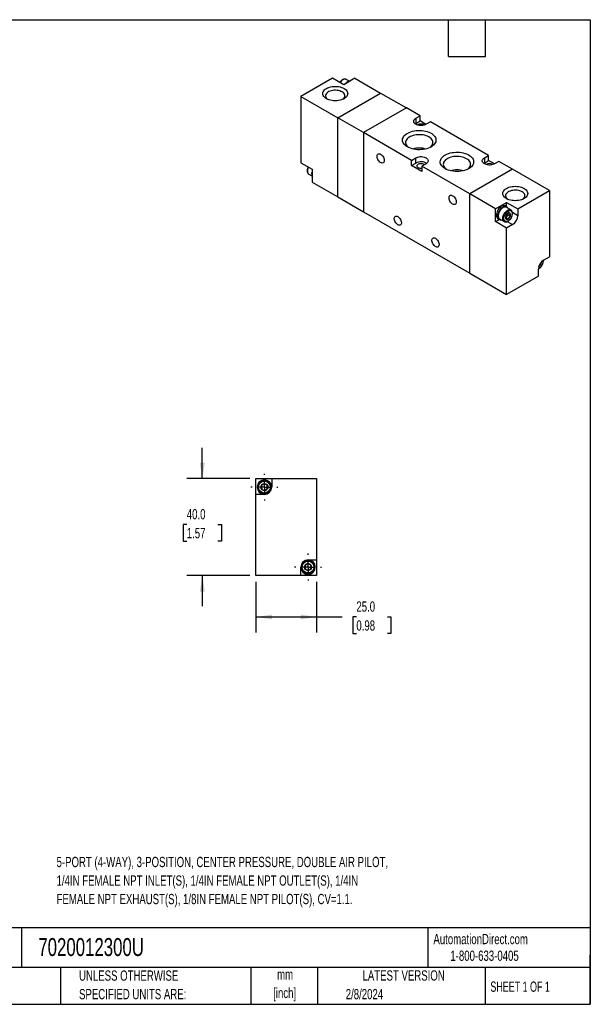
# Model space of a CAD drawing. Header units: millimetres. Extents: x 13 to 546, y 13 to 419.
# Tile 2 of 2: x 311 to 546, y 13 to 419. Entities that reach past the tile are written whole.
import ezdxf

# ---------------------------------------------------------------- set-up
doc = ezdxf.new("R2010")
doc.units = ezdxf.units.MM
doc.header["$LTSCALE"] = 2
doc.linetypes.add('CENTERX2', pattern=[20.32, 12.7, -2.54, 2.54, -2.54])
doc.layers.add('CENTER', color=40, linetype='CENTERX2')
doc.layers.add('DIMENSIONS', color=140, linetype='Continuous', lineweight=25)
doc.layers.add('TEXT', color=140, linetype='Continuous', lineweight=25)
doc.styles.add('SLDTEXTSTYLE0', font='TXT', dxfattribs={"width": 0.7})
doc.styles.add('SLDTEXTSTYLE1', font='TXT', dxfattribs={"width": 0.65})
doc.dimstyles.new('SLDDIMSTYLE1', dxfattribs={"dimtxt": 4.316016, "dimasz": 6.604, "dimexe": 0, "dimexo": 0.0625, "dimgap": 1.079004, "dimtad": 0, "dimtih": 1, "dimtoh": 1, "dimrnd": 1e-09, "dimzin": 4, "dimdsep": 46, "dimtxsty": 'SLDTEXTSTYLE0', "dimsah": 1, "dimcen": 0.09, "dimadec": 0, "dimazin": 1, "dimtfac": 1, "dimtofl": 0, "dimtmove": 0, "dimatfit": 3, "dimfxl": 0, "dimfrac": 2, "dimtolj": 1, "dimtzin": 12, "dimarcsym": 0})
doc.dimstyles.new('SLDDIMSTYLE3', dxfattribs={"dimtxt": 4.316016, "dimasz": 6.604, "dimexe": 0, "dimexo": 0.0625, "dimgap": 1.079004, "dimtad": 0, "dimtih": 1, "dimtoh": 1, "dimrnd": 1e-09, "dimzin": 4, "dimdsep": 46, "dimtxsty": 'SLDTEXTSTYLE0', "dimsah": 1, "dimcen": 0.09, "dimadec": 0, "dimazin": 1, "dimtfac": 1, "dimtmove": 0, "dimatfit": 0, "dimfxl": 0, "dimfrac": 2, "dimtolj": 1, "dimtzin": 12, "dimarcsym": 0})

# ---------------------------------------------------------------- blocks, each defined once
blk = doc.blocks.new('_D_7')
at = {"layer": 'DIMENSIONS'}
for p, q in [((408.18, 187.13), (408.18, 166.22)), ((433.18, 187.13), (433.18, 166.22)), ((408.18, 172.57), (433.18, 172.57)), ((433.18, 172.57), (443.76, 172.57)), ((449.61, 172.57), (448.16, 172.57)), ((448.16, 172.57), (448.16, 165.71)), ((462.44, 172.57), (463.89, 172.57)), ((463.89, 172.57), (463.89, 165.71)), ((448.16, 165.71), (449.61, 165.71)), ((463.89, 165.71), (462.44, 165.71))]:
    blk.add_line(p, q, dxfattribs=at)
for points in [[(408.18, 172.57), (414.78, 171.56), (414.78, 173.59)], [(433.18, 172.57), (426.57, 173.59), (426.57, 171.56)]]:
    blk.add_solid(points, dxfattribs=at)
at = {"layer": 'DIMENSIONS', "char_height": 4.233, "attachment_point": 1, "style": 'SLDTEXTSTYLE0'}
for s, insert in [('25.0', (449.61, 179)), ('0.98', (449.61, 171.17))]:
    blk.add_mtext(s, dxfattribs=dict(at, insert=insert))
blk = doc.blocks.new('_D_8')
at = {"layer": 'DIMENSIONS'}
for p, q in [((386.06, 229.67), (386.06, 242.37)), ((405.64, 229.67), (379.71, 229.67)), ((379.65, 210.69), (378.2, 210.69)), ((378.2, 210.69), (378.2, 203.83)), ((392.47, 210.69), (393.92, 210.69)), ((393.92, 210.69), (393.92, 203.83)), ((378.2, 203.83), (379.65, 203.83)), ((393.92, 203.83), (392.47, 203.83)), ((405.64, 189.67), (379.71, 189.67)), ((386.06, 189.67), (386.06, 176.97))]:
    blk.add_line(p, q, dxfattribs=at)
for points in [[(386.06, 229.67), (387.08, 236.28), (385.04, 236.28)], [(386.06, 189.67), (385.04, 183.07), (387.08, 183.07)]]:
    blk.add_solid(points, dxfattribs=at)
at = {"layer": 'DIMENSIONS', "char_height": 4.233, "attachment_point": 1, "style": 'SLDTEXTSTYLE0'}
for s, insert in [('40.0', (379.65, 217.11)), ('1.57', (379.65, 209.29))]:
    blk.add_mtext(s, dxfattribs=dict(at, insert=insert))
blk = doc.blocks.new('SW_CENTERMARKSYMBOL_4')
at = {"layer": 'CENTER', "color": 0}
for p, q in [((0, 5.08), (0, 5.54)), ((-5.08, 0), (-5.54, 0)), ((0, 0), (-2.54, 0)), ((0, 0), (0, 2.54)), ((0, 0), (0, -2.54)), ((0, 0), (2.54, 0)), ((5.08, 0), (5.54, 0)), ((0, -5.08), (0, -5.54))]:
    blk.add_line(p, q, dxfattribs=at)
blk = doc.blocks.new('SW_CENTERMARKSYMBOL_5')
at = {"layer": 'CENTER', "color": 0}
for p, q in [((0, 5.08), (0, 5.54)), ((-5.08, 0), (-5.54, 0)), ((0, 0), (-2.54, 0)), ((0, 0), (0, 2.54)), ((0, 0), (0, -2.54)), ((0, 0), (2.54, 0)), ((5.08, 0), (5.54, 0)), ((0, -5.08), (0, -5.54))]:
    blk.add_line(p, q, dxfattribs=at)

msp = doc.modelspace()

# ---------------------------------------------------------------- linework, layer by layer
for p, q in [((439.832, 394.926), (426.751, 387.374)), ((444.429, 392.273), (439.832, 394.926)), ((449.025, 394.926), (444.429, 392.273)), ((446.76, 393.694), (445.45, 394.45)), ((449.025, 394.926), (459.631, 388.803)), ((426.751, 387.374), (426.751, 360.02)), ((426.751, 387.374), (441.954, 378.598)), ((441.954, 378.598), (459.631, 388.803)), ((459.631, 388.803), (470.238, 382.68)), ((470.238, 382.68), (452.56, 372.475)), ((475.895, 379.414), (470.238, 382.68)), ((441.954, 345.936), (441.954, 378.598)), ((452.56, 372.475), (441.954, 378.598)), ((474.127, 378.394), (475.895, 379.414)), ((474.127, 378.394), (474.127, 376.271)), ((475.895, 377.291), (475.895, 379.414)), ((474.127, 376.271), (473.878, 376.108)), ((474.127, 376.271), (475.895, 377.291)), ((478.298, 375.904), (475.895, 377.291)), ((480.137, 376.965), (478.37, 375.945)), ((504.179, 363.086), (480.137, 376.965)), ((452.56, 372.475), (452.56, 339.813)), ((472.359, 361.045), (452.56, 372.475)), ((472.359, 361.045), (474.127, 362.066)), ((474.127, 359.943), (474.127, 362.066)), ((502.411, 362.066), (504.179, 363.086)), ((502.411, 362.066), (502.411, 359.943)), ((504.179, 360.963), (504.179, 363.086)), ((426.751, 360.02), (431.347, 357.367)), ((472.359, 358.922), (472.359, 361.045)), ((472.359, 358.922), (474.127, 359.943)), ((476.602, 356.473), (472.359, 358.922)), ((478.37, 359.616), (476.602, 358.596)), ((496.401, 347.166), (476.602, 358.596)), ((476.602, 358.596), (476.602, 356.473)), ((502.411, 359.943), (502.162, 359.779)), ((502.411, 359.943), (504.179, 360.963)), ((506.582, 359.576), (504.179, 360.963)), ((508.422, 360.637), (506.654, 359.616)), ((514.079, 357.371), (508.422, 360.637)), ((429.972, 355.393), (431.282, 354.637)), ((431.347, 357.367), (431.347, 352.059)), ((514.079, 357.371), (496.401, 347.166)), ((529.281, 348.595), (514.079, 357.371)), ((431.347, 352.059), (441.954, 345.936)), ((441.954, 345.936), (452.56, 339.813)), ((496.401, 314.505), (496.401, 347.166)), ((507.008, 341.043), (496.401, 347.166)), ((516.2, 341.043), (529.281, 348.595)), ((529.281, 348.595), (529.281, 321.241)), ((507.008, 341.043), (511.604, 343.696)), ((511.548, 341.885), (510.982, 342.212)), ((513.332, 340.567), (511.423, 341.669)), ((511.604, 343.696), (516.2, 341.043)), ((511.604, 341.851), (511.604, 343.696)), ((452.56, 339.813), (496.401, 314.505)), ((507.008, 335.736), (507.008, 341.043)), ((511.692, 337.965), (511.25, 337.415)), ((511.25, 337.415), (512.161, 336.889)), ((512.134, 338.514), (511.692, 337.965)), ((512.134, 339.104), (512.127, 339.229)), ((512.134, 339.219), (512.134, 339.104)), ((512.134, 339.104), (512.134, 338.514)), ((512.134, 338.514), (513.045, 337.988)), ((516.2, 338.185), (513.97, 339.472)), ((516.2, 341.043), (516.2, 338.185)), ((507.008, 335.736), (508.606, 336.658)), ((511.604, 333.082), (507.008, 335.736)), ((507.983, 337.016), (508.548, 336.689)), ((508.673, 336.906), (510.582, 335.804)), ((510.582, 335.804), (510.528, 335.838)), ((514.079, 334.511), (511.604, 333.082)), ((511.849, 335.798), (514.079, 334.511)), ((511.604, 305.728), (511.604, 333.082)), ((526.807, 319.812), (529.281, 321.241)), ((524.886, 317.293), (524.889, 317.291)), ((525.505, 318.545), (525.773, 318.39)), ((525.773, 318.39), (525.718, 318.835)), ((526.593, 319.664), (526.63, 319.465)), ((496.401, 314.505), (511.604, 305.728)), ((524.685, 313.28), (511.604, 305.728)), ((524.685, 313.28), (524.685, 316.138)), ((408.177, 223.174), (408.177, 229.674)), ((408.177, 229.674), (414.677, 229.674)), ((414.677, 229.674), (414.677, 226.174)), ((414.677, 229.674), (433.177, 229.674)), ((433.177, 229.674), (433.177, 196.174)), ((411.677, 223.174), (408.177, 223.174)), ((408.177, 189.674), (408.177, 223.174)), ((429.677, 196.174), (433.177, 196.174)), ((433.177, 196.174), (433.177, 189.674)), ((426.677, 189.674), (426.677, 193.174)), ((426.677, 189.674), (408.177, 189.674)), ((433.177, 189.674), (426.677, 189.674))]:
    msp.add_line(p, q)
at = {"flags": 128}
for points in [[(445.45, 394.45), (445.287, 394.524), (444.996, 394.577), (444.676, 394.551), (444.336, 394.444), (443.988, 394.261), (443.642, 394.008), (443.311, 393.692), (443.004, 393.324), (442.888, 393.162)], [(444.535, 390.701), (444.979, 390.409), (445.353, 390.085), (445.651, 389.737), (445.868, 389.368), (445.999, 388.987), (446.043, 388.599), (445.999, 388.211), (445.868, 387.829), (445.651, 387.461), (445.353, 387.112), (444.979, 386.789), (444.535, 386.497), (444.028, 386.24), (443.468, 386.024), (442.864, 385.852), (442.226, 385.727), (441.565, 385.651), (440.893, 385.626), (440.221, 385.651), (439.56, 385.727), (438.922, 385.852), (438.318, 386.024), (437.758, 386.24), (437.251, 386.497), (436.807, 386.789), (436.433, 387.112), (436.135, 387.461), (435.919, 387.829), (435.787, 388.211), (435.743, 388.599), (435.787, 388.987), (435.919, 389.368), (436.135, 389.737), (436.433, 390.085), (436.807, 390.409), (437.251, 390.701), (437.758, 390.958), (438.318, 391.174), (438.922, 391.346), (439.56, 391.471), (440.221, 391.546), (440.893, 391.572), (441.565, 391.546), (442.226, 391.471), (442.864, 391.346), (443.468, 391.174), (444.028, 390.958), (444.535, 390.701)], [(443.723, 389.295), (443.269, 389.52), (442.763, 389.704), (442.215, 389.842), (441.637, 389.931), (441.043, 389.97), (440.445, 389.957), (439.857, 389.893), (439.293, 389.779), (438.764, 389.617), (438.283, 389.412), (437.86, 389.168), (437.505, 388.89), (437.225, 388.585), (437.028, 388.259), (436.916, 387.92), (436.894, 387.575), (436.961, 387.232), (437.116, 386.898), (437.355, 386.582), (437.673, 386.289), (437.708, 386.262)], [(478.37, 375.945), (477.969, 375.75), (477.516, 375.6), (477.025, 375.496), (476.51, 375.444), (475.987, 375.444), (475.472, 375.496), (474.981, 375.6), (474.528, 375.75), (474.127, 375.945), (473.791, 376.176), (473.529, 376.437), (473.351, 376.721), (473.26, 377.018), (473.26, 377.32), (473.351, 377.617), (473.529, 377.901), (473.791, 378.163), (474.127, 378.394)], [(470.662, 366.597), (470.138, 366.936), (469.684, 367.308), (469.306, 367.707), (469.01, 368.128), (468.799, 368.567), (468.676, 369.016), (468.642, 369.47), (468.698, 369.924), (468.844, 370.371), (469.076, 370.805), (469.393, 371.222), (469.79, 371.614), (470.263, 371.979), (470.804, 372.309), (471.406, 372.602), (472.063, 372.853), (472.765, 373.06), (473.503, 373.219), (474.268, 373.328), (475.049, 373.386), (475.837, 373.393), (476.621, 373.348), (477.39, 373.251), (478.136, 373.104), (478.848, 372.909), (479.517, 372.669), (480.134, 372.386), (480.691, 372.064), (481.181, 371.708), (481.597, 371.322), (481.935, 370.911), (482.189, 370.481), (482.356, 370.036), (482.435, 369.584), (482.424, 369.129), (482.323, 368.678), (482.133, 368.237), (481.858, 367.81), (481.5, 367.405), (481.065, 367.026), (480.558, 366.678), (479.985, 366.366), (479.354, 366.093), (478.674, 365.864), (477.953, 365.681), (477.2, 365.547), (476.426, 365.463), (475.64, 365.43), (474.853, 365.45), (474.075, 365.521), (473.316, 365.643), (472.586, 365.814), (471.894, 366.032), (471.25, 366.294), (470.662, 366.597)], [(479.931, 366.34), (480.207, 366.555), (480.567, 366.907), (480.848, 367.282), (481.046, 367.675), (481.157, 368.079), (481.179, 368.487), (481.113, 368.894), (480.958, 369.293), (480.718, 369.678), (480.396, 370.043), (479.998, 370.381), (479.53, 370.688), (478.998, 370.958), (478.413, 371.188), (477.781, 371.373), (477.115, 371.512), (476.424, 371.601), (475.718, 371.64), (475.01, 371.627), (474.311, 371.563), (473.631, 371.449), (472.98, 371.286), (472.371, 371.078), (471.811, 370.828), (471.31, 370.538), (470.876, 370.215), (470.515, 369.863), (470.234, 369.488), (470.036, 369.095), (469.926, 368.691), (469.903, 368.283), (469.97, 367.876), (470.125, 367.477), (470.365, 367.092), (470.686, 366.727), (471.084, 366.389), (471.152, 366.34)], [(459.631, 360.146), (459.323, 360.361), (459.027, 360.643), (458.759, 360.977), (458.528, 361.35), (458.345, 361.745), (458.219, 362.146), (458.155, 362.534), (458.155, 362.892), (458.219, 363.206), (458.345, 363.46), (458.528, 363.645), (458.759, 363.752), (459.027, 363.776), (459.323, 363.716), (459.631, 363.575), (459.94, 363.359), (460.235, 363.078), (460.504, 362.744), (460.735, 362.371), (460.917, 361.975), (461.044, 361.575), (461.108, 361.187), (461.108, 360.829), (461.044, 360.515), (460.917, 360.261), (460.735, 360.076), (460.504, 359.969), (460.235, 359.945), (459.94, 360.005), (459.631, 360.146)], [(474.127, 362.066), (474.528, 362.26), (474.981, 362.411), (475.472, 362.514), (475.987, 362.566), (476.51, 362.566), (477.025, 362.514), (477.516, 362.411), (477.969, 362.26), (478.37, 362.066), (478.706, 361.834), (478.967, 361.573), (479.146, 361.289), (479.237, 360.992), (479.237, 360.69), (479.146, 360.393), (478.967, 360.109), (478.706, 359.848), (478.37, 359.616)], [(486.219, 357.616), (485.694, 357.956), (485.24, 358.327), (484.863, 358.726), (484.566, 359.148), (484.355, 359.586), (484.232, 360.035), (484.198, 360.49), (484.255, 360.943), (484.4, 361.39), (484.633, 361.825), (484.95, 362.241), (485.347, 362.634), (485.819, 362.998), (486.36, 363.329), (486.963, 363.622), (487.619, 363.873), (488.321, 364.079), (489.059, 364.238), (489.824, 364.348), (490.605, 364.406), (491.393, 364.412), (492.177, 364.367), (492.947, 364.27), (493.693, 364.124), (494.404, 363.929), (495.073, 363.688), (495.69, 363.406), (496.247, 363.084), (496.737, 362.728), (497.154, 362.342), (497.491, 361.931), (497.745, 361.5), (497.913, 361.056), (497.991, 360.603), (497.98, 360.149), (497.879, 359.698), (497.69, 359.256), (497.414, 358.83), (497.057, 358.425), (496.621, 358.046), (496.114, 357.698), (495.541, 357.385), (494.911, 357.113), (494.23, 356.884), (493.509, 356.701), (492.756, 356.566), (491.982, 356.482), (491.196, 356.45), (490.409, 356.469), (489.631, 356.541), (488.872, 356.662), (488.142, 356.833), (487.45, 357.051), (486.807, 357.313), (486.219, 357.616)], [(495.487, 357.359), (495.763, 357.574), (496.124, 357.926), (496.405, 358.301), (496.602, 358.694), (496.713, 359.098), (496.736, 359.507), (496.669, 359.914), (496.514, 360.313), (496.274, 360.698), (495.953, 361.062), (495.555, 361.4), (495.086, 361.707), (494.555, 361.977), (493.969, 362.207), (493.338, 362.393), (492.671, 362.531), (491.98, 362.621), (491.275, 362.659), (490.567, 362.646), (489.867, 362.582), (489.187, 362.468), (488.537, 362.306), (487.927, 362.098), (487.367, 361.847), (486.866, 361.558), (486.432, 361.235), (486.072, 360.883), (485.79, 360.508), (485.593, 360.115), (485.482, 359.711), (485.46, 359.302), (485.526, 358.895), (485.681, 358.496), (485.921, 358.111), (486.242, 357.747), (486.641, 357.409), (486.708, 357.359)], [(506.654, 359.616), (506.253, 359.422), (505.801, 359.271), (505.309, 359.168), (504.794, 359.116), (504.271, 359.116), (503.756, 359.168), (503.265, 359.271), (502.812, 359.422), (502.411, 359.616), (502.075, 359.848), (501.814, 360.109), (501.635, 360.393), (501.544, 360.69), (501.544, 360.992), (501.635, 361.289), (501.814, 361.573), (502.075, 361.834), (502.411, 362.066)], [(429.807, 358.256), (429.774, 358.186), (429.595, 357.738), (429.473, 357.29), (429.41, 356.858), (429.41, 356.455), (429.473, 356.095), (429.595, 355.789), (429.774, 355.547), (429.972, 355.393)], [(477.663, 359.208), (477.543, 359.309), (477.272, 359.465), (476.946, 359.581), (476.582, 359.651), (476.2, 359.67), (475.821, 359.638), (475.465, 359.556), (475.151, 359.43), (474.897, 359.264), (474.715, 359.07), (474.616, 358.856), (474.605, 358.635), (474.682, 358.418), (474.844, 358.218), (475.082, 358.044), (475.082, 358.044)], [(511.498, 345.268), (511.053, 345.56), (510.679, 345.884), (510.381, 346.233), (510.165, 346.601), (510.033, 346.982), (509.989, 347.37), (510.033, 347.758), (510.165, 348.14), (510.381, 348.508), (510.679, 348.857), (511.053, 349.18), (511.498, 349.473), (512.004, 349.729), (512.564, 349.945), (513.168, 350.117), (513.806, 350.242), (514.467, 350.318), (515.139, 350.343), (515.811, 350.318), (516.472, 350.242), (517.11, 350.117), (517.714, 349.945), (518.274, 349.729), (518.781, 349.473), (519.225, 349.18), (519.599, 348.857), (519.897, 348.508), (520.114, 348.14), (520.245, 347.758), (520.289, 347.37), (520.245, 346.982), (520.114, 346.601), (519.897, 346.233), (519.599, 345.884), (519.225, 345.56), (518.781, 345.268), (518.274, 345.012), (517.714, 344.796), (517.11, 344.624), (516.472, 344.499), (515.811, 344.423), (515.139, 344.397), (514.467, 344.423), (513.806, 344.499), (513.168, 344.624), (512.564, 344.796), (512.004, 345.012), (511.498, 345.268)], [(489.33, 343.001), (489.021, 343.217), (488.726, 343.498), (488.457, 343.832), (488.226, 344.206), (488.044, 344.601), (487.918, 345.001), (487.853, 345.389), (487.853, 345.748), (487.918, 346.061), (488.044, 346.316), (488.226, 346.5), (488.457, 346.607), (488.726, 346.631), (489.021, 346.571), (489.33, 346.431), (489.639, 346.215), (489.934, 345.934), (490.203, 345.599), (490.433, 345.226), (490.616, 344.831), (490.742, 344.43), (490.807, 344.043), (490.807, 343.684), (490.742, 343.371), (490.616, 343.116), (490.433, 342.931), (490.203, 342.825), (489.934, 342.801), (489.639, 342.86), (489.33, 343.001)], [(518.324, 345.034), (518.528, 345.204), (518.807, 345.509), (519.005, 345.835), (519.116, 346.174), (519.138, 346.519), (519.071, 346.862), (518.916, 347.196), (518.677, 347.512), (518.359, 347.805), (517.969, 348.066), (517.516, 348.291), (517.009, 348.475), (516.461, 348.613), (515.883, 348.703), (515.289, 348.741), (514.691, 348.728), (514.104, 348.664), (513.539, 348.55), (513.01, 348.389), (512.529, 348.184), (512.106, 347.94), (511.751, 347.662), (511.471, 347.357), (511.274, 347.031), (511.163, 346.691), (511.14, 346.346), (511.207, 346.003), (511.362, 345.67), (511.601, 345.353), (511.919, 345.061), (511.954, 345.034)], [(510.982, 342.212), (510.846, 342.278), (510.543, 342.348), (510.208, 342.335), (509.851, 342.239), (509.482, 342.064), (509.114, 341.814), (508.757, 341.497), (508.422, 341.123), (508.119, 340.703), (507.857, 340.25), (507.645, 339.778), (507.489, 339.301), (507.393, 338.833), (507.361, 338.389), (507.393, 337.983), (507.489, 337.625), (507.645, 337.329), (507.857, 337.101), (507.983, 337.016)], [(512.023, 341.323), (511.885, 341.573), (511.673, 341.8), (511.412, 341.951), (511.109, 342.021), (510.774, 342.008), (510.416, 341.912), (510.048, 341.737), (509.68, 341.487), (509.323, 341.17), (508.987, 340.796), (508.685, 340.377), (508.423, 339.924), (508.211, 339.452), (508.055, 338.974), (507.959, 338.507), (507.927, 338.063), (507.959, 337.656), (508.055, 337.299), (508.211, 337.002), (508.423, 336.775), (508.685, 336.624), (508.987, 336.554), (509.273, 336.56)], [(511.423, 341.669), (511.26, 341.743), (510.97, 341.797), (510.649, 341.77), (510.309, 341.663), (509.961, 341.48), (509.615, 341.227), (509.284, 340.911), (508.977, 340.543), (508.704, 340.135), (508.475, 339.699), (508.296, 339.25), (508.174, 338.803), (508.111, 338.371), (508.111, 337.968), (508.174, 337.608), (508.296, 337.302), (508.475, 337.059), (508.673, 336.906)], [(466.702, 334.425), (466.394, 334.641), (466.098, 334.922), (465.83, 335.257), (465.599, 335.63), (465.416, 336.025), (465.29, 336.425), (465.226, 336.813), (465.226, 337.172), (465.29, 337.485), (465.416, 337.74), (465.599, 337.924), (465.83, 338.031), (466.098, 338.055), (466.394, 337.996), (466.702, 337.855), (467.011, 337.639), (467.306, 337.358), (467.575, 337.023), (467.806, 336.65), (467.988, 336.255), (468.115, 335.855), (468.179, 335.467), (468.179, 335.108), (468.115, 334.795), (467.988, 334.54), (467.806, 334.356), (467.575, 334.249), (467.306, 334.225), (467.011, 334.285), (466.702, 334.425)], [(510.528, 335.838), (510.384, 335.957), (510.205, 336.2), (510.083, 336.506), (510.021, 336.866), (510.021, 337.268), (510.083, 337.7), (510.205, 338.148), (510.384, 338.597), (510.613, 339.032), (510.886, 339.441), (511.193, 339.809), (511.525, 340.125), (511.87, 340.378), (512.218, 340.561), (512.558, 340.668), (512.879, 340.695), (513.17, 340.641), (513.338, 340.564)], [(512.169, 336.868), (512.427, 337.054), (512.668, 337.303), (512.878, 337.601), (513.043, 337.927), (513.154, 338.262), (513.202, 338.584), (513.186, 338.874), (513.106, 339.112), (512.967, 339.285), (512.778, 339.381), (512.55, 339.394), (512.299, 339.323), (512.04, 339.174), (511.788, 338.954), (511.561, 338.678), (511.372, 338.364), (511.233, 338.031), (511.153, 337.7), (511.136, 337.391), (511.185, 337.125), (511.296, 336.918), (511.461, 336.782), (511.671, 336.728), (511.912, 336.757), (512.169, 336.868)], [(482.259, 325.445), (481.95, 325.661), (481.655, 325.942), (481.386, 326.276), (481.155, 326.649), (480.973, 327.045), (480.847, 327.445), (480.782, 327.833), (480.782, 328.191), (480.847, 328.505), (480.973, 328.759), (481.155, 328.944), (481.386, 329.051), (481.655, 329.075), (481.95, 329.015), (482.259, 328.874), (482.568, 328.659), (482.863, 328.377), (483.132, 328.043), (483.362, 327.67), (483.545, 327.275), (483.671, 326.874), (483.736, 326.486), (483.736, 326.128), (483.671, 325.814), (483.545, 325.56), (483.362, 325.375), (483.132, 325.268), (482.863, 325.244), (482.568, 325.304), (482.259, 325.445)]]:
    msp.add_lwpolyline(points, dxfattribs=at)
for centre, radius in [((411.677, 226.174), 2.75), ((411.677, 226.174), 1.464), ((429.677, 193.174), 2.75), ((429.677, 193.174), 1.464)]:
    msp.add_circle(centre, radius)
for centre, radius, start, end in [((447.95, 390.143), 3.818, 120.99531, 139.20937), ((446.999, 391.79), 1.917, 92.71507, 121.98539), ((443.132, 387.689), 1.711, 303.55516, 69.80355), ((476.248, 373.637), 2.38, 56.20634, 123.79366), ((475.541, 357.173), 8.931, 73.151, 106.849), ((476.233, 356.018), 4.454, 57.62044, 118.22021), ((476.246, 360.31), 2.547, 242.79498, 278.02495), ((504.533, 357.309), 2.38, 56.20634, 123.79366), ((433.878, 355.567), 2.746, 157.83262, 202.80832), ((491.098, 348.193), 8.931, 73.151, 106.849), ((510.451, 338.922), 1.567, 298.70005, 322.33628), ((510.217, 339.192), 1.919, 320.22793, 357.36071), ((511.614, 338.384), 4.59, 302.4763, 357.5237), ((529.271, 315.939), 4.59, 122.4763, 177.5237), ((523.721, 319.144), 2.212, 301.41428, 358.5911), ((411.677, 226.174), 3, 0, 270), ((411.677, 226.174), 1.25, 120, 180), ((411.677, 226.174), 1.25, 180, 240), ((411.677, 226.174), 1.25, 60, 120), ((411.677, 226.174), 1.25, 240, 300), ((411.677, 226.174), 3, 270, 0), ((411.677, 226.174), 1.25, 0, 60), ((411.677, 226.174), 1.25, 300, 0), ((429.677, 193.174), 3, 90, 180), ((429.677, 193.174), 3, 270, 90), ((429.677, 193.174), 3, 180, 270), ((429.677, 193.174), 1.25, 120, 180), ((429.677, 193.174), 1.25, 180, 240), ((429.677, 193.174), 1.25, 60, 120), ((429.677, 193.174), 1.25, 240, 300), ((429.677, 193.174), 1.25, 0, 60), ((429.677, 193.174), 1.25, 300, 0)]:
    msp.add_arc(centre, radius, start, end)
for points, knots in [([(445.491, 394.416), (445.466, 394.434), (445.359, 394.514), (445.136, 394.583), (444.837, 394.616), (444.53, 394.579), (444.221, 394.483), (443.918, 394.333), (443.631, 394.141), (443.366, 393.917), (443.141, 393.689), (442.952, 393.462), (442.837, 393.315), (442.783, 393.23), (442.78, 393.225)], [0, 0, 0, 0, 0.0344285, 0.1454082, 0.2503042, 0.3566626, 0.462789, 0.5670283, 0.6679609, 0.7635232, 0.8560112, 0.923433, 0.9947586, 1, 1, 1, 1]), ([(429.702, 358.317), (429.683, 358.282), (429.635, 358.191), (429.559, 358.001), (429.468, 357.747), (429.388, 357.447), (429.333, 357.14), (429.31, 356.831), (429.32, 356.529), (429.369, 356.241), (429.459, 355.973), (429.593, 355.732), (429.764, 355.529), (429.909, 355.438), (429.978, 355.394)], [0, 0, 0, 0, 0.03037414, 0.07992109, 0.16150433, 0.24514546, 0.33387528, 0.42541967, 0.51906581, 0.61436109, 0.7110104, 0.80908597, 0.90931283, 1, 1, 1, 1]), ([(510.437, 337.063), (510.437, 338.167), (511.213, 339.511), (513.126, 340.615), (513.902, 340.167), (513.902, 339.063)], [0, 0, 0, 0, 0.5, 0.5, 1, 1, 1, 1]), ([(513.902, 339.063), (513.902, 337.959), (513.126, 336.614), (511.213, 335.51), (510.437, 335.959), (510.437, 337.063)], [0, 0, 0, 0, 0.5, 0.5, 1, 1, 1, 1]), ([(510.521, 335.852), (510.553, 335.828), (510.666, 335.743), (510.896, 335.67), (511.195, 335.637), (511.502, 335.674), (511.812, 335.77), (512.114, 335.92), (512.401, 336.112), (512.667, 336.336), (512.891, 336.564), (513.081, 336.79), (513.263, 337.034), (513.377, 337.221), (513.442, 337.328)], [0, 0, 0, 0, 0.0397546, 0.1406916, 0.2360955, 0.3328295, 0.4293524, 0.524159, 0.6159582, 0.7028729, 0.7869916, 0.8483123, 0.9131836, 1, 1, 1, 1]), ([(511.277, 338.147), (511.229, 337.982), (511.198, 337.804), (511.198, 337.402), (511.229, 337.188), (511.277, 336.968)], [0, 0, 0, 0, 0.5, 0.5, 1, 1, 1, 1]), ([(512.161, 339.246), (511.969, 339.094), (511.791, 338.93), (511.491, 338.556), (511.374, 338.354), (511.277, 338.147)], [0, 0, 0, 0, 0.5, 0.5, 1, 1, 1, 1]), ([(513.045, 339.167), (512.853, 339.208), (512.675, 339.239), (512.375, 339.266), (512.257, 339.261), (512.161, 339.246)], [0, 0, 0, 0, 0.5, 0.5, 1, 1, 1, 1]), ([(512.161, 336.889), (512.257, 337.096), (512.373, 337.296), (512.673, 337.67), (512.852, 337.837), (513.045, 337.988)], [0, 0, 0, 0, 0.5, 0.5, 1, 1, 1, 1]), ([(513.045, 337.988), (512.997, 338.209), (512.966, 338.422), (512.966, 338.824), (512.997, 339.002), (513.045, 339.167)], [0, 0, 0, 0, 0.5, 0.5, 1, 1, 1, 1]), ([(513.442, 337.328), (513.517, 337.467), (513.622, 337.662), (513.746, 337.959), (513.836, 338.213), (513.916, 338.513), (513.971, 338.82), (513.995, 339.129), (513.984, 339.431), (513.935, 339.719), (513.846, 339.987), (513.711, 340.228), (513.543, 340.428), (513.402, 340.517), (513.336, 340.558)], [0, 0, 0, 0, 0.1123477, 0.15792, 0.2329586, 0.30989, 0.3915018, 0.4757025, 0.5618363, 0.6494869, 0.738383, 0.8285909, 0.9207775, 1, 1, 1, 1]), ([(511.277, 336.968), (511.373, 336.983), (511.489, 336.987), (511.79, 336.961), (511.968, 336.93), (512.161, 336.889)], [0, 0, 0, 0, 0.5, 0.5, 1, 1, 1, 1]), ([(524.702, 316.262), (524.75, 316.284), (524.895, 316.352), (525.129, 316.516), (525.395, 316.738), (525.619, 316.966), (525.809, 317.192), (525.991, 317.436), (526.105, 317.623), (526.17, 317.73)], [0, 0, 0, 0, 0.0853326, 0.2617901, 0.4288588, 0.5905527, 0.7084241, 0.8331204, 1, 1, 1, 1]), ([(526.63, 319.465), (526.606, 319.2), (526.571, 318.791), (526.355, 318.2), (526.131, 317.753), (525.855, 317.332), (525.453, 316.867), (525.05, 316.504), (524.78, 316.42), (524.722, 316.401)], [0, 0, 0, 0, 0.2246188, 0.346766, 0.4690444, 0.5911917, 0.7134701, 0.9380889, 1, 1, 1, 1]), ([(524.889, 317.291), (524.985, 317.498), (525.101, 317.698), (525.401, 318.072), (525.58, 318.238), (525.773, 318.39)], [0, 0, 0, 0, 0.5, 0.5, 1, 1, 1, 1]), ([(526.17, 317.73), (526.245, 317.868), (526.35, 318.063), (526.474, 318.361), (526.564, 318.615), (526.644, 318.915), (526.698, 319.221), (526.723, 319.503), (526.713, 319.672), (526.709, 319.744)], [0, 0, 0, 0, 0.2088169, 0.2935205, 0.4329922, 0.575982, 0.7276712, 0.8841721, 1, 1, 1, 1]), ([(409.227, 226.174), (409.227, 227.526), (410.325, 228.624), (413.029, 228.624), (414.127, 227.526), (414.127, 226.174)], [0, 0, 0, 0, 0.5, 0.5, 1, 1, 1, 1]), ([(411.677, 227.617), (411.473, 227.499), (411.266, 227.38), (410.841, 227.134), (410.631, 227.013), (410.427, 226.895)], [0, 0, 0, 0, 0.5, 0.5, 1, 1, 1, 1]), ([(412.927, 226.895), (412.723, 227.013), (412.516, 227.133), (412.091, 227.378), (411.881, 227.499), (411.677, 227.617)], [0, 0, 0, 0, 0.5, 0.5, 1, 1, 1, 1]), ([(414.127, 226.174), (414.127, 224.822), (413.029, 223.724), (410.325, 223.724), (409.227, 224.822), (409.227, 226.174)], [0, 0, 0, 0, 0.5, 0.5, 1, 1, 1, 1]), ([(410.427, 226.895), (410.427, 226.66), (410.427, 226.42), (410.427, 225.927), (410.427, 225.688), (410.427, 225.452)], [0, 0, 0, 0, 0.5, 0.5, 1, 1, 1, 1]), ([(410.427, 225.452), (410.631, 225.334), (410.838, 225.215), (411.263, 224.969), (411.473, 224.848), (411.677, 224.73)], [0, 0, 0, 0, 0.5, 0.5, 1, 1, 1, 1]), ([(411.677, 224.73), (411.881, 224.848), (412.088, 224.968), (412.513, 225.213), (412.723, 225.334), (412.927, 225.452)], [0, 0, 0, 0, 0.5, 0.5, 1, 1, 1, 1]), ([(412.927, 225.452), (412.927, 225.688), (412.927, 225.927), (412.927, 226.42), (412.927, 226.66), (412.927, 226.895)], [0, 0, 0, 0, 0.5, 0.5, 1, 1, 1, 1]), ([(427.227, 193.174), (427.227, 194.526), (428.325, 195.624), (431.029, 195.624), (432.127, 194.526), (432.127, 193.174)], [0, 0, 0, 0, 0.5, 0.5, 1, 1, 1, 1]), ([(432.127, 193.174), (432.127, 191.822), (431.029, 190.724), (428.325, 190.724), (427.227, 191.822), (427.227, 193.174)], [0, 0, 0, 0, 0.5, 0.5, 1, 1, 1, 1]), ([(429.677, 194.617), (429.473, 194.499), (429.266, 194.38), (428.841, 194.134), (428.631, 194.013), (428.427, 193.895)], [0, 0, 0, 0, 0.5, 0.5, 1, 1, 1, 1]), ([(428.427, 193.895), (428.427, 193.66), (428.427, 193.42), (428.427, 192.927), (428.427, 192.688), (428.427, 192.452)], [0, 0, 0, 0, 0.5, 0.5, 1, 1, 1, 1]), ([(428.427, 192.452), (428.631, 192.334), (428.838, 192.215), (429.263, 191.969), (429.473, 191.848), (429.677, 191.73)], [0, 0, 0, 0, 0.5, 0.5, 1, 1, 1, 1]), ([(430.927, 193.895), (430.723, 194.013), (430.516, 194.133), (430.091, 194.378), (429.881, 194.499), (429.677, 194.617)], [0, 0, 0, 0, 0.5, 0.5, 1, 1, 1, 1]), ([(429.677, 191.73), (429.881, 191.848), (430.088, 191.968), (430.513, 192.213), (430.723, 192.334), (430.927, 192.452)], [0, 0, 0, 0, 0.5, 0.5, 1, 1, 1, 1]), ([(430.927, 192.452), (430.927, 192.688), (430.927, 192.927), (430.927, 193.42), (430.927, 193.66), (430.927, 193.895)], [0, 0, 0, 0, 0.5, 0.5, 1, 1, 1, 1])]:
    msp.add_open_spline(points, degree=3, knots=knots)
at = {"layer": 'TEXT'}
for p, q in [((12.7, 419.1), (546.1, 419.1)), ((487.68, 403.86), (487.68, 419.1)), ((502.92, 403.86), (502.92, 419.1)), ((546.1, 419.1), (546.1, 12.7)), ((487.68, 403.86), (502.92, 403.86)), ((546.1, 44.252), (12.7, 44.252)), ((311.518, 44.252), (311.518, 27.94)), ((479.151, 44.252), (479.151, 27.94)), ((546.1, 12.7), (546.1, 33.02)), ((546.1, 27.94), (12.7, 27.94)), ((327.56, 27.94), (327.56, 12.7)), ((406.049, 27.94), (406.049, 12.7)), ((433.624, 27.94), (433.624, 12.7)), ((502.697, 27.94), (502.697, 12.7)), ((12.7, 12.7), (546.1, 12.7))]:
    msp.add_line(p, q, dxfattribs=at)

# ---------------------------------------------------------------- block references
at = {"layer": 'CENTER'}
for name, p in [('SW_CENTERMARKSYMBOL_5', (411.677, 226.174)), ('SW_CENTERMARKSYMBOL_4', (429.677, 193.174))]:
    msp.add_blockref(name, p, dxfattribs=at)

# ---------------------------------------------------------------- texts
at = {"layer": 'TEXT'}
for s, insert, char_height, attachment_point, style in [('5-PORT (4-WAY), 3-POSITION, CENTER PRESSURE, DOUBLE AIR PILOT,', (325.947, 73.558), 4.23333, 1, 'SLDTEXTSTYLE0'), ('1/4IN FEMALE NPT INLET(S), 1/4IN FEMALE NPT OUTLET(S), 1/4IN', (325.947, 65.913), 4.23333, 1, 'SLDTEXTSTYLE0'), ('FEMALE NPT EXHAUST(S), 1/8IN FEMALE NPT PILOT(S), CV=1.1.', (325.947, 58.269), 4.23333, 1, 'SLDTEXTSTYLE0'), ('AutomationDirect.com', (481.39, 41.753), 4.23333, 1, 'SLDTEXTSTYLE0'), ('7020012300U', (318.415, 40.037), 7.40833, 1, 'SLDTEXTSTYLE0'), ('1-800-633-0405', (488.383, 34.874), 4.23333, 1, 'SLDTEXTSTYLE0'), ('UNLESS OTHERWISE', (335.216, 26.668), 4.23333, 1, 'SLDTEXTSTYLE0'), ('mm', (420.198, 27.149), 4.2333, 2, 'SLDTEXTSTYLE0'), ('LATEST VERSION', (469.104, 26.728), 4.23333, 2, 'SLDTEXTSTYLE0'), ('SHEET 1 OF 1', (504.883, 22.103), 4.23333, 1, 'SLDTEXTSTYLE1'), ('SPECIFIED UNITS ARE:', (335.216, 19.024), 4.23333, 1, 'SLDTEXTSTYLE0'), ('[inch]', (420.03, 19.505), 4.2333, 2, 'SLDTEXTSTYLE0'), ('2/8/2024', (445.226, 19.027), 4.2333, 1, 'SLDTEXTSTYLE0')]:
    msp.add_mtext(s, dxfattribs=dict(at, insert=insert, char_height=char_height, attachment_point=attachment_point, style=style))

# ---------------------------------------------------------------- dimensions: what is measured, and where the dimension line sits
at = {"layer": 'DIMENSIONS'}
dim = msp.add_linear_dim(base=(386.06, 229.674), p1=(408.177, 189.674), p2=(408.177, 229.674), angle=90, dimstyle='SLDDIMSTYLE3', dxfattribs=at)
dim.commit()
dim.dimension.update_dxf_attribs({"geometry": '_D_8', "text_midpoint": (386.06, 210.69), "dimtype": 160})
dim = msp.add_linear_dim(base=(408.177, 172.573), p1=(433.177, 189.674), p2=(408.177, 189.674), dimstyle='SLDDIMSTYLE1', dxfattribs=at)
dim.commit()
dim.dimension.update_dxf_attribs({"geometry": '_D_7', "text_midpoint": (456.025, 172.573), "dimtype": 160})

doc.saveas('drawing.dxf')
